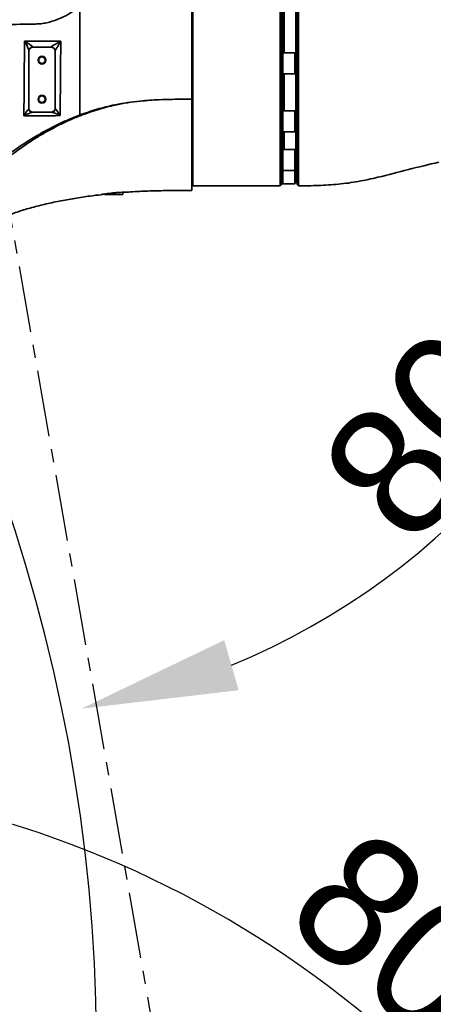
# Model space of a CAD drawing. Header units: millimetres. Extents: x -10540 to 6039, y -7467 to 6433.
# Tile 184 of 236: x -3953 to -3635, y 1351 to 2106. Entities that reach past the tile are written whole.
import ezdxf

# ---------------------------------------------------------------- set-up
doc = ezdxf.new("R2010")
doc.units = ezdxf.units.MM
doc.header["$LTSCALE"] = 8
doc.header["$PDSIZE"] = -1
doc.linetypes.add('CENTER', pattern=[10.16, 6.35, -1.27, 1.27, -1.27])
doc.layers.get('Defpoints').update_dxf_attribs({"true_color": 0x5e5e5e})
doc.layers.add('细实线层', color=7, linetype='Continuous')
doc.dimstyles.new('ISO-25', dxfattribs={"dimscale": 20, "dimtxt": 5, "dimasz": 6, "dimexe": 6, "dimexo": 0.625, "dimtad": 1, "dimtoh": 1, "dimdec": 0, "dimtxsty": 'Standard', "dimcen": 2.5, "dimclrd": 1, "dimclre": 1, "dimclrt": 4, "dimadec": 1, "dimazin": 2, "dimtfac": 1, "dimtdec": 0, "dimtmove": 0, "dimatfit": 0, "dimfxl": 1, "dimarcsym": 0})

# ---------------------------------------------------------------- blocks, each defined once
blk = doc.blocks.new('*D88')
at = {"color": 1, "lineweight": -2, "transparency": 16777216}
for p, q in [((-4178.33, 3196.66), (-1466.17, 3196.66)), ((-1586.17, 255.17), (-1586.17, 3076.66)), ((-4078.33, 135.17), (-1466.17, 135.17))]:
    blk.add_line(p, q, dxfattribs=at)
at = {"color": 1, "transparency": 16777216}
for points in [[(-1606.17, 3076.66), (-1566.17, 3076.66), (-1586.17, 3196.66)], [(-1606.17, 255.17), (-1566.17, 255.17), (-1586.17, 135.17)]]:
    blk.add_solid(points, dxfattribs=at)
at = {"layer": 'Defpoints', "color": 0, "transparency": 16777216}
for p in [(-4190.83, 3196.66), (-1586.17, 3196.66), (-4090.83, 135.17)]:
    blk.add_point(p, dxfattribs=at)
at = {"color": 4, "transparency": 16777216, "insert": (-1669.45, 1665.91), "char_height": 100, "attachment_point": 5, "rotation": 90}
blk.add_mtext('{\\H1.4x;3061}', dxfattribs=at)
blk = doc.blocks.new('*D91')
at = {"color": 1, "lineweight": -2, "transparency": 16777216}
for p, q in [((-4924.16, 2245.17), (-4924.16, 2365.17)), ((-4924.16, 2365.17), (-4625.36, 2365.17)), ((-3885.03, 2125.17), (-5044.16, 2125.17)), ((-4924.16, 1895.17), (-4924.16, 2125.17)), ((-4383.47, 1895.17), (-5044.16, 1895.17)), ((-4924.16, 1775.17), (-4924.16, 1655.17))]:
    blk.add_line(p, q, dxfattribs=at)
at = {"color": 1, "transparency": 16777216}
for points in [[(-4944.16, 2245.17), (-4904.16, 2245.17), (-4924.16, 2125.17)], [(-4944.16, 1775.17), (-4904.16, 1775.17), (-4924.16, 1895.17)]]:
    blk.add_solid(points, dxfattribs=at)
at = {"layer": 'Defpoints', "color": 0, "transparency": 16777216}
for p in [(-4924.16, 2125.17), (-3872.53, 2125.17), (-4370.97, 1895.17)]:
    blk.add_point(p, dxfattribs=at)
at = {"color": 4, "transparency": 16777216, "insert": (-4768.51, 2448.46), "char_height": 100, "attachment_point": 5}
blk.add_mtext('{\\H1.4x;230}', dxfattribs=at)
blk = doc.blocks.new('*D92')
at = {"color": 1, "lineweight": -2, "transparency": 16777216}
for p, q in [((-5283.09, 2397.17), (-5283.09, 2651.22)), ((-5283.09, 2651.22), (-4998.46, 2651.22)), ((-3867.33, 2277.17), (-5403.09, 2277.17)), ((-5283.09, 2125.17), (-5283.09, 2277.17)), ((-3851.78, 2125.17), (-5403.09, 2125.17)), ((-5283.09, 2005.17), (-5283.09, 1885.17))]:
    blk.add_line(p, q, dxfattribs=at)
at = {"color": 1, "lineweight": 13, "transparency": 16777216}
for points in [[(-5303.09, 2397.17), (-5263.09, 2397.17), (-5283.09, 2277.17)], [(-5303.09, 2005.17), (-5263.09, 2005.17), (-5283.09, 2125.17)]]:
    blk.add_solid(points, dxfattribs=at)
at = {"layer": 'Defpoints', "color": 0, "lineweight": 13, "transparency": 16777216}
for p in [(-5283.09, 2277.17), (-3854.83, 2277.17), (-3839.28, 2125.17)]:
    blk.add_point(p, dxfattribs=at)
at = {"color": 4, "transparency": 16777216, "insert": (-5134.52, 2733.72), "char_height": 100, "attachment_point": 5}
blk.add_mtext('{\\H1.4x;152}', dxfattribs=at)
blk = doc.blocks.new('*D93')
at = {"color": 1, "lineweight": -2, "transparency": 16777216}
for p, q in [((-4190.83, 2083.26), (-4190.83, 2485.89)), ((-2909.83, 2251.61), (-2909.83, 2485.89)), ((-4070.83, 2365.89), (-3029.83, 2365.89))]:
    blk.add_line(p, q, dxfattribs=at)
at = {"color": 1, "transparency": 16777216}
for points in [[(-4070.83, 2385.89), (-4070.83, 2345.89), (-4190.83, 2365.89)], [(-3029.83, 2385.89), (-3029.83, 2345.89), (-2909.83, 2365.89)]]:
    blk.add_solid(points, dxfattribs=at)
at = {"layer": 'Defpoints', "color": 0, "transparency": 16777216}
for p in [(-2909.83, 2365.89), (-2909.83, 2239.11), (-4190.83, 2070.76)]:
    blk.add_point(p, dxfattribs=at)
at = {"color": 4, "transparency": 16777216, "insert": (-3550.33, 2448.39), "char_height": 100, "attachment_point": 5}
blk.add_mtext('{\\H1.4x;1281}', dxfattribs=at)
blk = doc.blocks.new('*D100')
at = {"layer": 'Defpoints', "color": 0, "transparency": 16777216}
for p in [(-4190.83, 2125.8), (-2909.83, 2125.17), (-3967.42, 1929.6), (-3669.79, 1679.14), (-3745.6, 667.95)]:
    blk.add_point(p, dxfattribs=at)
at = {"layer": '细实线层', "color": 1, "lineweight": -2, "transparency": 16777216}
blk.add_arc((-4001.9, 2125.71), 556.52, 292.35049, 347.59356, dxfattribs=at)
at = {"layer": '细实线层', "color": 1, "transparency": 16777216}
for points in [[(-3478.26, 2008.31), (-3438.49, 2003.97), (-3445.38, 2125.43)], [(-3784.71, 1591.78), (-3795.84, 1630.2), (-3905.53, 1577.59)]]:
    blk.add_solid(points, dxfattribs=at)
at = {"layer": '细实线层', "color": 4, "transparency": 16777216, "insert": (-3624.05, 1808.33), "char_height": 100, "attachment_point": 5, "rotation": 49.97203}
blk.add_mtext('80°', dxfattribs=at)
blk = doc.blocks.new('*D102')
at = {"layer": 'Defpoints', "color": 0, "transparency": 16777216}
for p in [(-4190.83, 1962.39), (-3558.42, 1206.23), (-3038.6, 938.59), (-4190.83, 802.64), (-4190.83, 735.42)]:
    blk.add_point(p, dxfattribs=at)
at = {"layer": '细实线层', "color": 1, "lineweight": -2, "transparency": 16777216}
blk.add_arc((-4190.83, 735.42), 788.42, 18.72908, 81.27092, dxfattribs=at)
at = {"layer": '细实线层', "color": 1, "transparency": 16777216}
for points in [[(-4072.7, 1494.77), (-4069.65, 1534.65), (-4190.83, 1523.84)], [(-3424.78, 993.54), (-3463.53, 983.62), (-3414.39, 872.33)]]:
    blk.add_solid(points, dxfattribs=at)
at = {"layer": '细实线层', "color": 4, "transparency": 16777216, "insert": (-3643.51, 1387.69), "char_height": 100, "attachment_point": 5, "rotation": 320}
blk.add_mtext('80°', dxfattribs=at)

msp = doc.modelspace()

# ---------------------------------------------------------------- linework, layer by layer
at = {"linetype": 'Continuous', "lineweight": 35}
for p, q in [((-3819.83, 1978.67), (-3819.83, 2125.17)), ((-3752.83, 1978.67), (-3752.83, 2125.17)), ((-3751.83, 2125.17), (-3751.83, 1979.67)), ((-3750.83, 2080.74), (-3750.83, 2117.17)), ((-3749.83, 2117.17), (-3749.83, 2080.74)), ((-3740.83, 2079.94), (-3740.83, 2117.97)), ((-3928.83, 2085.17), (-3942.83, 2085.17)), ((-3945.83, 2082.17), (-3945.83, 2038.17)), ((-3925.83, 2038.17), (-3925.83, 2082.17)), ((-3750.83, 2080.74), (-3751.83, 2080.74)), ((-3741.63, 2080.74), (-3750.83, 2080.74)), ((-3750.83, 2064.74), (-3750.83, 2080.74)), ((-3750.83, 2072.75), (-3750.83, 2080.74)), ((-3740.83, 2079.94), (-3741.63, 2080.74)), ((-3741.63, 2072.75), (-3741.63, 2080.74)), ((-3740.83, 2079.94), (-3740.83, 2072.75)), ((-3750.83, 2064.74), (-3750.83, 2072.75)), ((-3741.63, 2064.74), (-3741.63, 2072.75)), ((-3740.83, 2072.75), (-3740.83, 2065.54)), ((-3751.83, 2064.74), (-3750.83, 2064.74)), ((-3750.83, 2064.74), (-3741.63, 2064.74)), ((-3750.83, 2036.3), (-3750.83, 2064.74)), ((-3749.83, 2064.74), (-3749.83, 2036.3)), ((-3741.63, 2064.74), (-3740.83, 2065.54)), ((-3740.83, 2035.5), (-3740.83, 2065.54)), ((-3942.83, 2035.17), (-3928.83, 2035.17)), ((-3925.83, 2038.17), (-3925.58, 2037.8)), ((-3750.83, 2036.3), (-3751.83, 2036.3)), ((-3741.63, 2036.3), (-3750.83, 2036.3)), ((-3750.83, 2035.69), (-3750.83, 2036.3)), ((-3750.83, 2025.24), (-3750.83, 2036.3)), ((-3750.83, 2020.3), (-3750.83, 2035.69)), ((-3740.83, 2035.5), (-3741.63, 2036.3)), ((-3741.63, 2025.24), (-3741.63, 2036.3)), ((-3740.83, 2035.5), (-3740.83, 2025.55)), ((-3750.83, 2020.3), (-3750.83, 2025.24)), ((-3741.63, 2020.3), (-3741.63, 2025.24)), ((-3740.83, 2025.55), (-3740.83, 2021.1)), ((-3751.83, 2020.3), (-3750.83, 2020.3)), ((-3750.83, 2020.3), (-3741.63, 2020.3)), ((-3750.83, 2006.6), (-3750.83, 2020.3)), ((-3749.83, 2020.3), (-3749.83, 2006.6)), ((-3741.63, 2020.3), (-3740.83, 2021.1)), ((-3740.83, 2005.8), (-3740.83, 2021.1)), ((-3751.83, 2008.17), (-3750.83, 2008.17)), ((-3750.83, 2006.6), (-3751.83, 2006.6)), ((-3741.63, 2006.6), (-3750.83, 2006.6)), ((-3750.83, 2004.26), (-3750.83, 2006.6)), ((-3750.83, 1992.95), (-3750.83, 2006.6)), ((-3750.83, 1990.6), (-3750.83, 2004.26)), ((-3740.83, 2005.8), (-3741.63, 2006.6)), ((-3741.63, 1992.95), (-3741.63, 2006.6)), ((-3740.83, 2005.8), (-3740.83, 1993.51)), ((-3751.83, 1990.6), (-3750.83, 1990.6)), ((-3750.83, 1990.6), (-3750.83, 1992.95)), ((-3750.83, 1990.6), (-3741.63, 1990.6)), ((-3750.83, 1980.17), (-3750.83, 1990.6)), ((-3750.83, 1980.78), (-3750.83, 1990.6)), ((-3741.63, 1990.6), (-3741.63, 1992.95)), ((-3741.63, 1990.6), (-3740.83, 1991.4)), ((-3741.63, 1980.78), (-3741.63, 1990.6)), ((-3740.83, 1993.51), (-3740.83, 1991.4)), ((-3740.83, 1991.4), (-3740.83, 1981.52)), ((-3820.83, 1979.17), (-3819.83, 1979.17)), ((-3752.83, 1978.67), (-3751.83, 1979.67)), ((-3751.83, 1980.17), (-3750.83, 1980.17)), ((-3750.83, 1980.17), (-3750.83, 1980.78)), ((-3750.83, 1980.17), (-3741.63, 1980.17)), ((-3741.63, 1980.17), (-3740.83, 1980.97)), ((-3741.63, 1980.17), (-3741.63, 1980.78)), ((-3740.83, 1981.52), (-3740.83, 1980.97)), ((-3739.83, 1979.7), (-3738.81, 1978.69)), ((-3739.83, 1979.7), (-3738.81, 1978.69)), ((-3873.83, 1972.17), (-3887.83, 1972.17)), ((-3873.83, 1972.17), (-3873.83, 1973.8)), ((-3819.83, 1978.67), (-3752.83, 1978.67))]:
    msp.add_line(p, q, dxfattribs=at)
for centre, radius in [((-3935.83, 2075.17), 3), ((-3935.83, 2075.17), 2.5), ((-3935.83, 2045.17), 3), ((-3935.83, 2045.17), 2.5)]:
    msp.add_circle(centre, radius, dxfattribs=at)
at = {"color": 4}
for centre, radius, start in [((-4190.83, 735.17), 2461.48, 10), ((-5195.42, 1315.17), 1301.48, 350.17884)]:
    msp.add_arc(centre, radius, start, 150, dxfattribs=at)
at = {"linetype": 'Continuous', "lineweight": 35}
for centre, radius, start, end in [((-3942.89, 2082.39), 2.94, 90.84669, 178.9208), ((-3942.83, 2082.17), 3, 90, 180), ((-3928.82, 2082.19), 3, 0.09212, 90.59976), ((-3928.83, 2082.17), 3, 0, 90), ((-3943.07, 2038.1), 2.93, 183.61289, 268.96686), ((-3942.83, 2038.17), 3, 180, 270), ((-3928.83, 2038.17), 3, 270, 0), ((-3928.46, 2038.07), 2.9, 271.38496, 354.66686), ((-3890.71, 2040.13), 17.61, 203.73472, 205.60352), ((-3740.83, 1996.17), 1, 0, 90)]:
    msp.add_arc(centre, radius, start, end, dxfattribs=at)
for points, knots in [([(-3820.83, 2266.13), (-3820.83, 2264.78), (-3820.83, 2262.09), (-3820.83, 2257.08), (-3820.83, 2251.41), (-3820.83, 2245.02), (-3820.83, 2237.97), (-3820.83, 2230.3), (-3820.83, 2222.05), (-3820.83, 2213.26), (-3820.83, 2203.98), (-3820.83, 2194.27), (-3820.83, 2184.18), (-3820.83, 2173.77), (-3820.83, 2163.08), (-3820.83, 2152.19), (-3820.83, 2141.14), (-3820.83, 2130.01), (-3820.83, 2118.85), (-3820.83, 2107.73), (-3820.83, 2096.7), (-3820.83, 2085.83), (-3820.83, 2075.17), (-3820.83, 2064.8), (-3820.83, 2054.73), (-3820.83, 2048.36), (-3820.83, 2045.17)], [0, 0, 0, 0, 0.041661, 0.083337, 0.125, 0.166661, 0.208337, 0.25, 0.291661, 0.333337, 0.375, 0.416661, 0.458337, 0.5, 0.541661, 0.583337, 0.625, 0.666661, 0.708337, 0.75, 0.791661, 0.833337, 0.875, 0.916661, 0.958338, 1, 1, 1, 1]), ([(-3739.83, 1979.7), (-3739.83, 1979.7), (-3739.83, 1979.7), (-3739.83, 1980.1), (-3739.83, 1981.04), (-3739.83, 1981.93), (-3739.83, 1983.43), (-3739.83, 1985.36), (-3739.83, 1987.72), (-3739.83, 1989.71), (-3739.83, 1991.9), (-3739.83, 1995.1), (-3739.83, 1998.71), (-3739.83, 2002.7), (-3739.83, 2005.89), (-3739.83, 2010.38), (-3739.83, 2015.23), (-3739.83, 2020.42), (-3739.83, 2024.47), (-3739.83, 2030.09), (-3739.83, 2036), (-3739.83, 2042.18), (-3739.83, 2046.95), (-3739.83, 2053.47), (-3739.83, 2060.21), (-3739.83, 2067.15), (-3739.83, 2072.45), (-3739.83, 2079.62), (-3739.83, 2086.93), (-3739.83, 2094.36), (-3739.83, 2102.23), (-3739.83, 2110.39), (-3739.83, 2118.8), (-3739.83, 2123.04), (-3739.83, 2125.16)], [0, 0, 0, 0, 0.012519, 0.062655, 0.087697, 0.11274, 0.137784, 0.1879, 0.212943, 0.237987, 0.263031, 0.288074, 0.33819, 0.363234, 0.388278, 0.413321, 0.463437, 0.488481, 0.513525, 0.538568, 0.588685, 0.613728, 0.638772, 0.663815, 0.713932, 0.738975, 0.764019, 0.789063, 0.839179, 0.864222, 0.889266, 0.944394, 0.97215, 1, 1, 1, 1]), ([(-3738.83, 2125.17), (-3738.83, 2124.23), (-3738.83, 2119.5), (-3738.83, 2111), (-3738.83, 2099.75), (-3738.83, 2088.63), (-3738.83, 2077.63), (-3738.83, 2066.84), (-3738.83, 2058.12), (-3738.83, 2051.43), (-3738.83, 2046.59), (-3738.83, 2040.29), (-3738.83, 2032.71), (-3738.83, 2024.17), (-3738.82, 2016.16), (-3738.82, 2008.77), (-3738.82, 2002.1), (-3738.82, 1996.25), (-3738.82, 1991.18), (-3738.82, 1986.9), (-3738.82, 1983.68), (-3738.82, 1981.56), (-3738.82, 1980.23), (-3738.82, 1979.32), (-3738.82, 1978.77), (-3738.82, 1978.72), (-3738.82, 1978.7)], [0, 0, 0, 0, 0.012312, 0.06162, 0.11089, 0.160322, 0.209755, 0.260435, 0.311115, 0.335742, 0.36037, 0.384998, 0.434281, 0.483713, 0.533145, 0.583822, 0.6345, 0.683931, 0.733363, 0.784038, 0.834714, 0.875597, 0.906541, 0.937489, 0.96874, 1, 1, 1, 1]), ([(-3906.83, 2116.66), (-3908.1, 2115.6), (-3910.66, 2113.47), (-3914.87, 2110.72), (-3919.34, 2108.3), (-3925.09, 2105.83), (-3930.85, 2104.07), (-3936.52, 2103.06), (-3939.44, 2102.92), (-3940.9, 2102.85)], [0, 0, 0, 0, 0.132516, 0.265049, 0.401973, 0.538907, 0.766179, 0.883079, 1, 1, 1, 1]), ([(-3906.83, 2033.04), (-3906.83, 2037.33), (-3906.83, 2045.91), (-3906.83, 2059.03), (-3906.83, 2072.54), (-3906.83, 2086.49), (-3906.83, 2100.8), (-3906.83, 2110.91), (-3906.83, 2116.2), (-3906.83, 2116.66)], [0, 0, 0, 0, 0.161388, 0.322806, 0.484055, 0.650656, 0.817468, 0.983988, 1, 1, 1, 1]), ([(-3940.9, 2102.85), (-3947.34, 2102.75), (-3960.22, 2102.56), (-3985.91, 2102.14), (-4018.86, 2101.56), (-4052.27, 2101.12), (-4079.84, 2100.9), (-4100.64, 2100.81), (-4121.55, 2100.78), (-4142.57, 2100.77), (-4163.63, 2100.75), (-4177.7, 2100.73), (-4184.73, 2100.72)], [0, 0, 0, 0, 0.07932, 0.158641, 0.317357, 0.487347, 0.572405, 0.657457, 0.742986, 0.828516, 0.914256, 1, 1, 1, 1]), ([(-3949.76, 2032.39), (-3949.76, 2032.5), (-3949.71, 2037.12), (-3949.61, 2046.27), (-3949.49, 2059.6), (-3949.4, 2072.68), (-3949.34, 2082.63), (-3949.31, 2088.32), (-3949.3, 2089.72)], [0, 0, 0, 0, 0.005861, 0.246119, 0.486365, 0.70743, 0.928465, 1, 1, 1, 1]), ([(-3949.3, 2089.72), (-3944.84, 2089.74), (-3935.55, 2089.78), (-3926.25, 2089.82), (-3921.42, 2089.85)], [0, 0, 0, 0, 0.481138, 1, 1, 1, 1]), ([(-3949.3, 2089.72), (-3949.3, 2089.71), (-3949.08, 2089.59), (-3947.88, 2088.91), (-3946.07, 2087.81), (-3944.27, 2086.59), (-3943.45, 2085.93), (-3943.07, 2085.56), (-3942.99, 2085.42), (-3942.93, 2085.33)], [0, 0, 0, 0, 0.001862, 0.08437, 0.455887, 0.711741, 0.863274, 0.901105, 1, 1, 1, 1]), ([(-3945.83, 2082.44), (-3945.84, 2082.57), (-3945.87, 2082.76), (-3946.05, 2083.33), (-3946.48, 2084.37), (-3947.47, 2086.4), (-3948.49, 2088.3), (-3949.17, 2089.49), (-3949.3, 2089.71), (-3949.3, 2089.72)], [0, 0, 0, 0, 0.097929, 0.136378, 0.287437, 0.543066, 0.915357, 0.998137, 1, 1, 1, 1]), ([(-3928.85, 2085.19), (-3928.85, 2085.21), (-3928.85, 2085.26), (-3928.66, 2085.45), (-3928.42, 2085.64), (-3927.87, 2086.03), (-3926.83, 2086.71), (-3924.69, 2088), (-3922.78, 2089.09), (-3921.59, 2089.75), (-3921.42, 2089.84), (-3921.42, 2089.85)], [0, 0, 0, 0, 0.067086, 0.098925, 0.192881, 0.203616, 0.356326, 0.59387, 0.944353, 0.998348, 1, 1, 1, 1]), ([(-3921.42, 2089.85), (-3921.42, 2089.84), (-3921.51, 2089.68), (-3922.19, 2088.5), (-3923.28, 2086.59), (-3924.53, 2084.42), (-3925.16, 2083.33), (-3925.5, 2082.74), (-3925.66, 2082.47), (-3925.8, 2082.23), (-3925.81, 2082.21), (-3925.83, 2082.19)], [0, 0, 0, 0, 0.001651, 0.055818, 0.407145, 0.64455, 0.796688, 0.808774, 0.900984, 0.933026, 1, 1, 1, 1]), ([(-3921.42, 2089.85), (-3921.45, 2084.79), (-3921.5, 2074.66), (-3921.6, 2061.48), (-3921.72, 2050.15), (-3921.83, 2041.12), (-3921.88, 2035.28), (-3921.9, 2032.6)], [0, 0, 0, 0, 0.2578775, 0.5169353, 0.6863551, 0.8559805, 1, 1, 1, 1]), ([(-3906.83, 2033.04), (-3902.41, 2034.6), (-3893.59, 2037.7), (-3884.36, 2039.95), (-3876.53, 2041.55), (-3870.13, 2042.68), (-3863.67, 2043.49), (-3855.66, 2044.29), (-3850.73, 2044.62), (-3842.52, 2044.97), (-3838.97, 2045.05), (-3833.43, 2045.13), (-3831.22, 2045.15), (-3827.88, 2045.17), (-3825.1, 2045.17), (-3822.36, 2045.17), (-3820.83, 2045.17)], [0, 0, 0, 0, 0.161052, 0.322091, 0.325716, 0.435513, 0.545319, 0.548863, 0.711427, 0.714522, 0.83047, 0.832981, 0.90456, 0.906293, 0.947309, 1, 1, 1, 1]), ([(-3820.83, 2045.17), (-3822.36, 2045.17), (-3825.1, 2045.17), (-3829.97, 2045.16), (-3836.76, 2045.09), (-3847.19, 2044.81), (-3858.7, 2044.01), (-3869.94, 2042.55), (-3880.98, 2040.51), (-3893.31, 2037.38), (-3902.16, 2034.14), (-3906.59, 2032.52)], [0, 0, 0, 0, 0.052753, 0.093817, 0.167213, 0.2858, 0.451592, 0.56318, 0.674758, 0.837372, 1, 1, 1, 1]), ([(-3820.83, 2045.17), (-3820.83, 2041.67), (-3820.83, 2034.67), (-3820.83, 2024.97), (-3820.83, 2015.92), (-3820.83, 2007.66), (-3820.83, 2000.23), (-3820.83, 1993.68), (-3820.83, 1988.05), (-3820.83, 1983.4), (-3820.83, 1979.75), (-3820.83, 1977.09), (-3820.83, 1975.61), (-3820.83, 1975), (-3820.83, 1975.17), (-3820.83, 1975.17)], [0, 0, 0, 0, 0.08332, 0.166677, 0.25, 0.33332, 0.416677, 0.5, 0.583319, 0.666677, 0.75, 0.833319, 0.916677, 1, 1, 1, 1, 1]), ([(-3906.59, 2032.52), (-3909.37, 2031.38), (-3914.94, 2029.11), (-3923.09, 2025.22), (-3931.09, 2021.02), (-3939.9, 2015.9), (-3949.4, 2009.76), (-3959.46, 2002.35), (-3969.13, 1994.32), (-3975.07, 1988.34), (-3978.04, 1985.36)], [0, 0, 0, 0, 0.104143, 0.208293, 0.313251, 0.418211, 0.562486, 0.706753, 0.853393, 1, 1, 1, 1]), ([(-3977.62, 1988.76), (-3974.74, 1991.46), (-3968.98, 1996.87), (-3959.62, 2004.23), (-3949.83, 2011.11), (-3940.45, 2016.92), (-3931.69, 2021.81), (-3923.6, 2025.91), (-3915.33, 2029.71), (-3909.66, 2031.93), (-3906.83, 2033.04)], [0, 0, 0, 0, 0.140946, 0.281919, 0.425062, 0.568214, 0.675785, 0.783354, 0.89168, 1, 1, 1, 1]), ([(-3949.76, 2032.39), (-3949.75, 2032.4), (-3949.52, 2032.79), (-3948.75, 2034.07), (-3947.65, 2035.79), (-3946.57, 2037.34), (-3946.16, 2037.75), (-3946, 2037.92)], [0, 0, 0, 0, 0.001997, 0.170318, 0.556291, 0.816036, 1, 1, 1, 1]), ([(-3943.12, 2035.17), (-3943.42, 2035.13), (-3944.13, 2035.02), (-3946.04, 2034.25), (-3947.98, 2033.33), (-3949.34, 2032.62), (-3949.75, 2032.4), (-3949.76, 2032.39)], [0, 0, 0, 0, 0.184095, 0.443796, 0.829631, 0.998002, 1, 1, 1, 1]), ([(-3921.9, 2032.6), (-3926.55, 2032.57), (-3935.83, 2032.51), (-3945.12, 2032.43), (-3949.76, 2032.39)], [0, 0, 0, 0, 0.500502, 1, 1, 1, 1]), ([(-3921.9, 2032.6), (-3921.9, 2032.61), (-3922.08, 2032.7), (-3923.25, 2033.31), (-3925.09, 2034.19), (-3927.19, 2035), (-3928.04, 2035.12), (-3928.39, 2035.17)], [0, 0, 0, 0, 0.0020622, 0.0727036, 0.4963421, 0.792296, 1, 1, 1, 1]), ([(-3925.58, 2037.8), (-3925.38, 2037.61), (-3924.9, 2037.14), (-3923.71, 2035.47), (-3922.66, 2033.85), (-3922, 2032.77), (-3921.9, 2032.61), (-3921.9, 2032.6)], [0, 0, 0, 0, 0.208032, 0.504275, 0.927439, 0.997939, 1, 1, 1, 1]), ([(-3738.82, 1978.7), (-3733.69, 1978.76), (-3723.43, 1978.88), (-3708.06, 1979.83), (-3692.8, 1981.91), (-3674.89, 1985.82), (-3654.39, 1991.43), (-3638.68, 1995.07), (-3630.83, 1996.89)], [0, 0, 0, 0, 0.1400076, 0.280001, 0.4199792, 0.5599714, 0.77999, 1, 1, 1, 1]), ([(-3970.75, 1952.35), (-3968.69, 1953.29), (-3963.54, 1955.66), (-3954.88, 1958.73), (-3944.7, 1961.86), (-3933.89, 1964.62), (-3922.49, 1967.08), (-3910.72, 1969.19), (-3900, 1970.82), (-3893.22, 1971.63), (-3890.44, 1971.96)], [0, 0, 0, 0, 0.0817295, 0.2051486, 0.3317775, 0.4667144, 0.6080946, 0.7532876, 0.8988045, 1, 1, 1, 1]), ([(-3890.45, 1972), (-3890.45, 1972), (-3890.46, 1971.99), (-3889.27, 1972.21), (-3887.12, 1972.57), (-3884.5, 1972.94), (-3881.59, 1973.28), (-3878.55, 1973.56), (-3875.39, 1973.76), (-3872.78, 1973.84), (-3871.2, 1973.86), (-3870.51, 1973.87), (-3870.69, 1973.87), (-3870.69, 1973.87)], [0, 0, 0, 0, 0.058581, 0.166256, 0.274296, 0.383302, 0.45609, 0.564121, 0.672428, 0.78087, 0.889887, 0.999478, 1, 1, 1, 1]), ([(-3870.69, 1973.86), (-3870.28, 1973.89), (-3867.56, 1974.1), (-3862.68, 1974.38), (-3856.15, 1974.69), (-3850.07, 1974.89), (-3843.92, 1975.04), (-3837.22, 1975.13), (-3829.4, 1975.17), (-3823.81, 1975.17), (-3820.83, 1975.17)], [0, 0, 0, 0, 0.024637, 0.16379, 0.294268, 0.417775, 0.529492, 0.663937, 0.820663, 1, 1, 1, 1])]:
    msp.add_open_spline(points, degree=3, knots=knots, dxfattribs=at)
at = {"layer": '细实线层', "color": 2, "linetype": 'CENTER'}
msp.add_line((-3967.42, 1996.82), (-3745.6, 735.17), dxfattribs=at)

# ---------------------------------------------------------------- dimensions: what is measured, and where the dimension line sits
for base, p1, p2, picture, middle in [((-1586.17, 3196.66), (-4090.83, 135.17), (-4190.83, 3196.66), '*D88', (-1669.45, 1665.91)), ((-4924.16, 2125.17), (-4370.97, 1895.17), (-3872.53, 2125.17), '*D91', (-4768.51, 2448.46))]:
    dim = msp.add_linear_dim(base=base, p1=p1, p2=p2, angle=90, text='{\\H1.4x;<>}', dimstyle='ISO-25')
    dim.commit()
    dim.dimension.update_dxf_attribs({"geometry": picture, "text_midpoint": middle})
dim = msp.add_linear_dim(base=(-5283.09, 2277.17), p1=(-3839.28, 2125.17), p2=(-3854.83, 2277.17), angle=90, text='{\\H1.4x;<>}', dimstyle='ISO-25')
dim.commit()
dim.dimension.update_dxf_attribs({"geometry": '*D92', "text_midpoint": (-5134.52, 2651.22), "dimtype": 160})
dim = msp.add_linear_dim(base=(-2909.83, 2365.89), p1=(-4190.83, 2070.76), p2=(-2909.83, 2239.11), text='{\\H1.4x;<>}', dimstyle='ISO-25')
dim.commit()
dim.dimension.update_dxf_attribs({"geometry": '*D93', "text_midpoint": (-3550.33, 2448.39)})
at = {"layer": '细实线层', "color": 2}
for base, line1, line2, picture, middle in [((-3669.79, 1679.14), ((-4190.83, 2125.8), (-2909.83, 2125.17)), ((-3967.42, 1929.6), (-3745.6, 667.95)), '*D100', (-3624.05, 1808.33)), ((-3558.42, 1206.23), ((-4190.83, 735.42), (-3038.6, 938.59)), ((-4190.83, 802.64), (-4190.83, 1962.39)), '*D102', (-3643.51, 1387.69))]:
    dim = msp.add_angular_dim_2l(base=base, line1=line1, line2=line2, dimstyle='ISO-25', dxfattribs=at)
    dim.commit()
    dim.dimension.update_dxf_attribs({"geometry": picture, "text_midpoint": middle})

doc.saveas('drawing.dxf')
